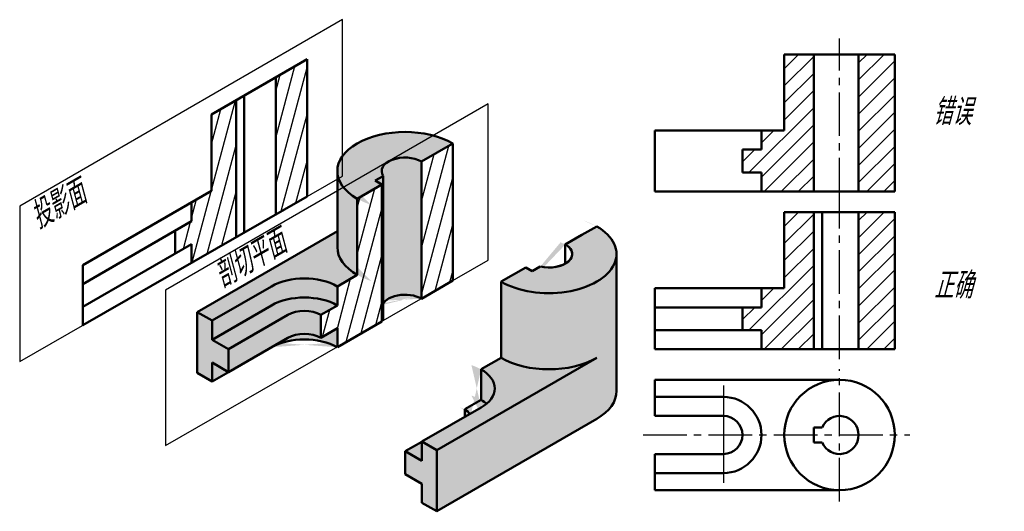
# Model space of a CAD drawing. Header units: millimetres. Extents: x 1105 to 1234, y 133 to 198.
import ezdxf

# ---------------------------------------------------------------- set-up
doc = ezdxf.new("R2010")
doc.units = ezdxf.units.MM
doc.header["$LTSCALE"] = 0.6
doc.linetypes.add('CENTER2', pattern=[28.575, 19.05, -3.175, 3.175, -3.175])
doc.layers.add('剖面线层', color=7, linetype='Continuous')
doc.layers.add('细实线层', color=7, linetype='Continuous')
for name, color, linetype, lineweight in [('文字层', 227, 'Continuous', 20), ('点画线层', 3, 'CENTER2', 25), ('粗实线层', 7, 'Continuous', 50)]:
    doc.layers.add(name, color=color, linetype=linetype, lineweight=lineweight)
doc.styles.add('工程斜体', font='gbeitc.shx', dxfattribs={"bigfont": 'gbcbig.shx'})

# ---------------------------------------------------------------- blocks, each defined once
blk = doc.blocks.new('vb')
at = {"layer": '剖面线层', "ltscale": 0.5}
h = blk.add_hatch(dxfattribs=at)
h.set_pattern_fill('ANSI31', scale=0.5, style=0)
h.set_pattern_definition([(45, (-1146.0517, -145.7474), (-1.122532, 1.122532), [])])
h.paths.add_polyline_path([(95.94, 27.64), (92.08, 27.64), (92.08, 17.64), (89.08, 17.64), (89.08, 15.14), (86.58, 15.14), (86.58, 12.14), (89.08, 12.14), (89.08, 9.64), (95.94, 9.64)])
h.paths.add_polyline_path([(101.83, 9.64), (106.58, 9.64), (106.58, 17.64), (106.58, 27.64), (101.83, 27.64)])
h = blk.add_hatch(dxfattribs=at)
h.set_pattern_fill('ANSI31', scale=0.5, angle=30, style=0)
h.set_pattern_definition([(75, (-1112.9402, -165.7364), (-1.5334072, 0.4108752), [])])
h.paths.add_polyline_path([(39.27, 10.58), (36.02, 8.7), (36.02, -1.3), (33.42, -2.8), (33.42, -5.3), (31.26, -6.55), (31.26, -9.55), (33.42, -8.3), (33.42, -10.74), (39.27, -7.38), (39.27, 0.58)])
h.paths.add_polyline_path([(48.58, 5.95), (48.58, 15.95), (44.47, 13.58), (44.47, 3.58), (44.47, -4.4), (48.58, -2.03)])
h.paths.add_polyline_path([(20.14, 11.62), (20.14, 21.62), (16.89, 19.75), (16.89, 9.75), (14.29, 8.25), (14.29, 5.75), (12.12, 4.5), (12.12, 1.5), (14.29, 2.75), (14.29, 0.31), (20.14, 3.67)])
h.paths.add_polyline_path([(29.44, 27), (25.33, 24.62), (25.33, 6.65), (29.44, 9.01)])
h = blk.add_hatch(dxfattribs=at)
h.set_pattern_fill('ANSI31', scale=0.5, style=0)
h.set_pattern_definition([(45, (-1146.0517, -166.4465), (-1.122532, 1.122532), [])])
h.paths.add_polyline_path([(95.94, 6.94), (92.08, 6.94), (92.08, -3.06), (89.08, -3.06), (89.08, -5.56), (86.58, -5.56), (86.58, -8.56), (89.08, -8.56), (89.08, -11.06), (95.94, -11.06)])
h.paths.add_polyline_path([(101.83, -11.06), (106.58, -11.06), (106.58, -3.06), (106.58, 6.94), (101.83, 6.94)])
at = {"layer": '粗实线层', "ltscale": 0.5}
h = blk.add_hatch(color=256, dxfattribs=at)
h.set_gradient(color1=(0, 0, 255), one_color=1, tint=1)
edge = h.paths.add_edge_path()
edge.add_ellipse((42.3, 12.33), major_axis=(-8.88, 0), ratio=0.57735, start_angle=225, end_angle=405)
edge.add_line((36.02, 8.7), (39.27, 10.58))
edge.add_line((39.27, 10.58), (38.4, 11.08))
edge.add_line((38.4, 11.08), (39.45, 11.68))
edge.add_ellipse((42.3, 12.33), major_axis=(-3.06, 0), ratio=0.57735, start_angle=225, end_angle=381.4218, ccw=False)
edge.add_line((44.47, 13.58), (48.58, 15.95))
edge = h.paths.add_edge_path()
edge.add_line((15.02, -6.17), (16.97, -7.3))
edge.add_line((16.97, -7.3), (24.76, -2.8))
edge.add_ellipse((29.09, -5.3), major_axis=(-6.12, 0), ratio=0.57735, start_angle=225, end_angle=315, ccw=False)
edge.add_line((33.42, -2.8), (36.02, -1.3))
edge.add_ellipse((42.3, 2.33), major_axis=(-8.88, 0), ratio=0.57735, start_angle=360, end_angle=405, ccw=False)
edge.add_line((33.42, 2.33), (33.42, 4.45))
edge.add_line((33.42, 4.45), (15.02, -6.17))
edge = h.paths.add_edge_path()
edge.add_ellipse((29.09, -7.8), major_axis=(-3.06, 0), ratio=0.57735, start_angle=225, end_angle=315, ccw=False)
edge.add_line((31.26, -6.55), (33.42, -5.3))
edge.add_ellipse((29.09, -7.8), major_axis=(-6.12, 0), ratio=0.57735, start_angle=225, end_angle=315)
edge.add_line((24.76, -5.3), (16.97, -9.8))
edge.add_line((16.97, -9.8), (19.13, -11.05))
edge.add_line((19.13, -11.05), (26.93, -6.55))
h = blk.add_hatch(color=256, dxfattribs=at)
h.set_gradient(color1=(0, 0, 255), one_color=1, tint=1, name='INVCURVED')
edge = h.paths.add_edge_path()
edge.add_ellipse((42.3, -5.67), major_axis=(-3.06, 0), ratio=0.57735, start_angle=225, end_angle=338.5782, ccw=False)
edge.add_line((44.47, -4.42), (44.47, 3.58))
edge.add_line((44.47, 3.58), (44.47, 13.58))
edge.add_ellipse((42.3, 12.33), major_axis=(-3.06, 0), ratio=0.57735, start_angle=225, end_angle=381.4218)
edge.add_line((39.45, 11.68), (39.45, -5.03))
edge = h.paths.add_edge_path()
edge.add_line((39.27, 10.58), (39.27, 0.58))
edge.add_line((39.27, 0.58), (39.27, -5.42))
edge.add_ellipse((42.3, -5.67), major_axis=(-3.06, 0), ratio=0.57735, start_angle=338.5782, end_angle=351.8699, ccw=False)
edge.add_ellipse((42.3, -5.67), major_axis=(-3.06, 0), ratio=0.57735, start_angle=225, end_angle=338.5782)
edge.add_line((39.45, -5.03), (39.45, 11.68))
edge.add_line((39.45, 11.68), (38.4, 11.08))
edge.add_line((38.4, 11.08), (39.27, 10.58))
edge = h.paths.add_edge_path()
edge.add_ellipse((29.09, -5.3), major_axis=(-6.12, 0), ratio=0.57735, start_angle=225, end_angle=315)
edge.add_line((24.76, -2.8), (16.97, -7.3))
edge.add_line((16.97, -7.3), (16.97, -9.8))
edge.add_line((16.97, -9.8), (24.76, -5.3))
edge.add_ellipse((29.09, -7.8), major_axis=(-6.12, 0), ratio=0.57735, start_angle=225, end_angle=315, ccw=False)
edge.add_line((33.42, -5.3), (33.42, -2.8))
edge = h.paths.add_edge_path()
edge.add_ellipse((29.09, -10.8), major_axis=(-3.06, 0), ratio=0.57735, start_angle=225, end_angle=315)
edge.add_line((26.93, -9.55), (24.76, -10.8))
edge.add_ellipse((29.09, -13.3), major_axis=(-6.12, 0), ratio=0.57735, start_angle=225, end_angle=315, ccw=False)
edge.add_line((33.42, -10.8), (33.42, -8.3))
edge.add_line((33.42, -8.3), (31.26, -9.55))
h.paths.add_polyline_path([(16.97, -12.8), (16.97, -15.3), (19.13, -14.05)])
edge = h.paths.add_edge_path()
edge.add_ellipse((42.3, 2.33), major_axis=(-8.88, 0), ratio=0.57735, start_angle=360, end_angle=405)
edge.add_line((36.02, -1.3), (36.02, 8.7))
edge.add_ellipse((42.3, 12.33), major_axis=(-8.88, 0), ratio=0.57735, start_angle=360, end_angle=405, ccw=False)
edge.add_line((33.42, 12.33), (33.42, 2.33))
h = blk.add_hatch(color=256, dxfattribs=at)
h.set_gradient(color1=(0, 0, 255), one_color=1, tint=1, name='CYLINDER')
edge = h.paths.add_edge_path()
edge.add_ellipse((61.18, 1.44), major_axis=(-3.06, 0), ratio=0.57735, start_angle=68.5782, end_angle=225, ccw=False)
edge.add_line((60.06, -0.2), (59.01, -0.81))
edge.add_line((59.01, -0.81), (58.15, -0.31))
edge.add_line((58.15, -0.31), (54.9, -2.18))
edge.add_ellipse((61.18, 1.44), major_axis=(-8.88, 0), ratio=0.57735, start_angle=45, end_angle=225)
edge.add_line((67.46, 5.07), (65.51, 3.94))
edge.add_line((65.51, 3.94), (63.34, 2.69))
edge = h.paths.add_edge_path()
edge.add_ellipse((61.18, -8.56), major_axis=(-8.88, 0), ratio=0.57735, start_angle=45, end_angle=135, ccw=False)
edge.add_line((54.9, -12.18), (52.29, -13.69))
edge.add_ellipse((47.97, -16.2), major_axis=(-6.12, 0), ratio=0.57735, start_angle=134.9109, end_angle=225.1601, ccw=False)
edge.add_line((52.3, -18.7), (44.51, -23.18))
edge.add_line((44.51, -23.18), (46.46, -24.31))
edge.add_line((46.46, -24.31), (67.46, -12.18))
edge = h.paths.add_edge_path(flags=17)
edge.add_ellipse((47.97, -20.2), major_axis=(-3.06, 0), ratio=0.57735, start_angle=201.4881, end_angle=225.3201, ccw=False)
edge.add_line((50.82, -19.55), (52.3, -18.7))
edge.add_ellipse((47.97, -16.2), major_axis=(-6.12, 0), ratio=0.57735, start_angle=134.9109, end_angle=145.5501)
edge.add_ellipse((47.97, -20.2), major_axis=(-6.12, 0), ratio=0.57735, start_angle=214.4499, end_angle=225.1601)
edge.add_line((52.29, -17.69), (50.13, -18.94))
h = blk.add_hatch(color=256, dxfattribs=at)
h.set_gradient(color1=(0, 0, 255), one_color=1, tint=1)
edge = h.paths.add_edge_path()
edge.add_ellipse((61.18, -16.57), major_axis=(-8.88, 0), ratio=0.57735, start_angle=135, end_angle=180.6529)
edge.add_line((70.06, -16.51), (70.06, 1.44))
edge.add_ellipse((61.18, 1.44), major_axis=(-8.88, 0), ratio=0.57735, start_angle=45, end_angle=179.9979, ccw=False)
edge.add_line((54.9, -2.18), (54.9, -12.18))
edge.add_ellipse((61.18, -8.56), major_axis=(-8.88, 0), ratio=0.57735, start_angle=45, end_angle=135)
edge.add_line((67.46, -12.18), (46.46, -24.31))
edge.add_line((46.46, -24.31), (46.46, -32.32))
edge.add_line((46.46, -32.32), (67.46, -20.2))
h = blk.add_hatch(color=256, dxfattribs=at)
h.set_gradient(color1=(0, 0, 255), one_color=1, tint=1, name='CURVED')
h.paths.add_polyline_path([(15.02, -14.17), (16.97, -15.3), (16.97, -12.8), (19.13, -14.05), (19.13, -11.05), (16.97, -9.8), (16.97, -7.3), (15.02, -6.17)])
h = blk.add_hatch(color=256, dxfattribs=at)
h.set_gradient(color1=(0, 0, 255), one_color=1, tint=1, name='INVCURVED')
edge = h.paths.add_edge_path()
edge.add_ellipse((29.09, -10.8), major_axis=(-3.06, 0), ratio=0.57735, start_angle=225, end_angle=315, ccw=False)
edge.add_line((31.26, -9.55), (31.26, -6.55))
edge.add_ellipse((29.09, -7.8), major_axis=(-3.06, 0), ratio=0.57735, start_angle=225, end_angle=315)
edge.add_line((26.93, -6.55), (19.13, -11.05))
edge.add_line((19.13, -11.05), (19.13, -14.05))
edge.add_line((19.13, -14.05), (26.93, -9.55))
h = blk.add_hatch(color=256, dxfattribs=at)
h.set_gradient(color1=(0, 0, 255), one_color=1, tint=1, name='HEMISPHERICAL')
edge = h.paths.add_edge_path()
edge.add_ellipse((47.97, -16.2), major_axis=(-6.12, 0), ratio=0.57735, start_angle=145.5501, end_angle=225.1601)
edge.add_line((52.29, -13.69), (52.29, -17.69))
edge.add_ellipse((47.97, -20.2), major_axis=(-6.12, 0), ratio=0.57735, start_angle=214.4499, end_angle=225.1601, ccw=False)
edge = h.paths.add_edge_path()
edge.add_ellipse((47.97, -20.2), major_axis=(-3.06, 0), ratio=0.57735, start_angle=201.4881, end_angle=225.3201)
edge.add_line((50.13, -18.94), (50.13, -19.95))
edge.add_line((50.13, -19.95), (50.82, -19.55))
h = blk.add_hatch(color=256, dxfattribs=at)
h.set_gradient(color1=(0, 0, 255), one_color=1, tint=1)
h.paths.add_polyline_path([(44.51, -25.68), (42.34, -24.44), (42.34, -27.45), (44.51, -28.7), (44.51, -31.2), (46.46, -32.32), (46.46, -24.31), (44.52, -23.19), (44.51, -23.19)])
h = blk.add_hatch(color=256, dxfattribs=at)
h.set_gradient(color1=(0, 0, 255), one_color=1, tint=1, name='CURVED')
h.paths.add_polyline_path([(42.34, -24.44), (44.51, -25.68), (44.51, -23.19)])
at = {"layer": '点画线层', "color": 7, "ltscale": 0.5}
for p, q in [((99.33, 8.36), (99.33, 29.73)), ((99.33, -12.34), (99.33, 9.03)), ((99.33, -31.03), (99.33, -13.66)), ((73.56, -22.31), (108.55, -22.31))]:
    blk.add_line(p, q, dxfattribs=at)
at = {"layer": '粗实线层', "color": 7, "ltscale": 0.5}
for p, q in [((92.08, 17.64), (92.08, 27.64)), ((92.08, 27.64), (106.58, 27.64)), ((95.94, 9.64), (95.94, 27.64)), ((101.83, 9.64), (101.83, 27.64)), ((106.58, 17.64), (106.58, 27.64)), ((16.89, 19.75), (29.44, 27)), ((29.44, 27), (29.44, 9.01)), ((25.33, 6.65), (25.33, 24.62)), ((21.18, 22.23), (21.18, 4.27)), ((20.14, 11.62), (20.14, 21.62)), ((16.89, 19.75), (16.89, 9.75)), ((75.08, 17.64), (75.08, 9.64)), ((92.08, 17.64), (75.08, 17.64)), ((89.08, 17.64), (89.08, 15.14)), ((106.58, 9.64), (106.58, 17.64)), ((44.47, 13.58), (48.58, 15.95)), ((48.58, 15.95), (48.58, 5.95)), ((86.58, 12.14), (86.58, 15.14)), ((44.47, 3.58), (44.47, 13.58)), ((33.42, 2.33), (33.42, 12.33)), ((38.4, 11.08), (39.45, 11.68)), ((89.08, 9.64), (89.08, 12.14)), ((20.14, 11.62), (20.14, 3.62)), ((36.02, 8.7), (39.27, 10.58)), ((39.27, 10.58), (38.4, 11.08)), ((39.27, 0.58), (39.27, 10.58)), ((16.89, 9.75), (0, 0)), ((75.08, 9.64), (106.58, 9.64)), ((29.44, 9), (0, -7.9)), ((14.29, 8.25), (14.29, 5.75)), ((36.02, 8.7), (36.02, -1.3)), ((92.08, -3.06), (92.08, 6.94)), ((92.08, 6.94), (106.58, 6.94)), ((95.94, -11.06), (95.94, 6.94)), ((97.04, -11.06), (97.04, 6.94)), ((101.83, -11.06), (101.83, 6.94)), ((106.58, -3.06), (106.58, 6.94)), ((14.29, 5.75), (0, -2.5)), ((48.58, -2.05), (48.58, 5.95)), ((12.12, 4.5), (12.12, 1.5)), ((15.02, -6.17), (33.42, 4.45)), ((65.51, 3.94), (63.34, 2.69)), ((65.51, 3.94), (67.46, 5.07)), ((0, -5.5), (14.29, 2.75)), ((14.29, 2.75), (14.29, 0.25)), ((44.47, -4.42), (44.47, 3.58)), ((63.34, 2.69), (63.34, 0.19)), ((70.06, 1.44), (70.06, -16.51)), ((0, 0), (0, -7.9)), ((39.27, 0.58), (39.27, -7.42)), ((44.47, 1.08), (44.47, -4.42)), ((58.15, -0.31), (54.9, -2.18)), ((58.15, -0.31), (59.01, -0.81)), ((59.01, -0.81), (60.06, -0.2)), ((36.02, -1.3), (33.42, -2.8)), ((48.58, -2.05), (44.47, -4.42)), ((54.9, -2.18), (54.9, -12.18)), ((16.97, -7.3), (24.76, -2.8)), ((33.42, -2.8), (33.42, -5.3)), ((75.08, -3.06), (75.08, -11.06)), ((92.08, -3.06), (75.08, -3.06)), ((89.08, -3.06), (89.08, -5.56)), ((106.58, -11.06), (106.58, -3.06)), ((16.97, -7.3), (15.02, -6.17)), ((15.02, -6.17), (15.02, -14.17)), ((16.97, -9.8), (24.76, -5.3)), ((33.42, -5.3), (31.26, -6.55)), ((89.08, -5.56), (75.08, -5.56)), ((86.58, -8.56), (86.58, -5.56)), ((16.97, -7.3), (16.97, -9.8)), ((19.13, -11.05), (26.93, -6.55)), ((31.26, -6.55), (31.26, -9.55)), ((39.27, -7.42), (33.42, -10.8)), ((31.26, -9.55), (33.42, -8.3)), ((33.42, -8.3), (33.42, -10.8)), ((89.08, -8.56), (75.08, -8.56)), ((89.08, -11.06), (89.08, -8.56)), ((19.13, -11.05), (16.97, -9.8)), ((19.13, -14.05), (26.93, -9.55)), ((19.13, -11.05), (19.13, -14.05)), ((75.08, -11.06), (106.58, -11.06)), ((16.97, -15.3), (16.97, -12.8)), ((19.13, -14.05), (16.97, -12.8)), ((46.46, -24.31), (67.46, -12.18)), ((52.29, -13.69), (54.9, -12.18)), ((15.02, -14.17), (16.97, -15.3)), ((16.97, -15.3), (19.13, -14.05)), ((52.29, -13.69), (52.29, -17.69)), ((75.08, -15.06), (99.33, -15.06)), ((75.08, -15.06), (75.08, -19.81)), ((52.29, -17.69), (50.13, -18.94)), ((84.08, -17.31), (75.08, -17.31)), ((44.51, -23.18), (52.3, -18.7)), ((50.13, -18.94), (50.13, -19.95)), ((46.46, -32.32), (67.46, -20.2)), ((84.08, -19.81), (75.08, -19.81)), ((95.94, -22.31), (95.94, -21.31)), ((95.94, -21.31), (97.04, -21.31)), ((42.34, -24.44), (44.51, -23.19)), ((44.51, -23.18), (46.46, -24.31)), ((44.51, -23.18), (44.51, -25.68)), ((95.94, -22.31), (95.94, -23.31)), ((44.51, -25.68), (42.34, -24.44)), ((42.34, -24.44), (42.34, -27.45)), ((46.46, -24.31), (46.46, -32.32)), ((95.94, -23.31), (97.04, -23.31)), ((75.08, -24.81), (75.08, -29.56)), ((84.08, -24.81), (75.08, -24.81)), ((42.34, -27.45), (42.34, -25.93)), ((42.34, -27.45), (44.51, -28.7)), ((84.08, -27.31), (75.08, -27.31)), ((44.51, -28.7), (44.51, -31.2)), ((75.08, -29.56), (99.33, -29.56)), ((46.46, -32.32), (44.51, -31.2))]:
    blk.add_line(p, q, dxfattribs=at)
at = {"layer": '粗实线层', "ltscale": 0.5}
for p, q in [((89.08, 15.14), (86.58, 15.14)), ((39.45, 11.68), (39.45, -7.28)), ((89.08, 12.14), (86.58, 12.14))]:
    blk.add_line(p, q, dxfattribs=at)
at = {"layer": '粗实线层', "color": 7, "ltscale": 0.5}
blk.add_circle((99.33, -22.31), 7.25, dxfattribs=at)
for centre, radius, start, end in [((84.08, -22.31), 5, 270, 90), ((84.08, -22.31), 2.5, 270, 90), ((99.33, -22.31), 2.5, 203.5782, 156.4218)]:
    blk.add_arc(centre, radius, start, end, dxfattribs=at)
for centre, major_axis, start_param, end_param in [((42.3, 12.33), (-8.88, 0), 3.926991, 7.068583), ((42.3, 12.33), (-3.06, 0), 3.926991, 6.657067), ((61.18, 1.44), (-8.88, 0), 0.785398, 3.926991), ((61.18, 1.44), (-3.06, 0), 1.196915, 3.926991), ((61.18, 1.44), (-3.06, 0), 1.832892, 3.926991), ((42.3, 2.33), (-8.88, 0), 6.283185, 7.068583), ((29.09, -5.3), (-6.12, 0), 3.926991, 5.497787), ((42.3, -5.67), (-3.06, 0), 3.926991, 6.141288), ((29.09, -7.8), (-6.12, 0), 3.926991, 5.497787), ((29.09, -7.8), (-3.06, 0), 3.926991, 5.497787), ((29.09, -10.8), (-3.06, 0), 3.926991, 5.497787), ((29.09, -13.3), (-6.12, 0), 3.926991, 5.497787), ((61.18, -8.56), (-8.88, 0), 0.785398, 2.356194), ((47.97, -16.2), (-6.12, 0), 2.354639, 3.929784), ((61.18, -16.57), (-8.88, 0), 2.356194, 3.152988), ((47.97, -20.2), (-6.12, 0), 3.742857, 3.929784), ((47.97, -20.2), (-3.06, 0), 3.51663, 3.932578)]:
    blk.add_ellipse(centre, major_axis=major_axis, ratio=0.57735, start_param=start_param, end_param=end_param, dxfattribs=at)
at = {"layer": '细实线层', "color": 7, "ltscale": 0.5}
for p, q in [((34.09, 32.2), (-8.27, 7.74)), ((34.09, 11.68), (34.09, 32.2)), ((53.23, 21.15), (10.86, -3.31)), ((53.23, 0.64), (53.23, 21.15)), ((-8.27, -12.65), (34.09, 11.68)), ((-8.27, 7.74), (-8.27, -12.65)), ((10.86, -23.7), (53.23, 0.64)), ((10.86, -3.31), (10.86, -23.7)), ((84.08, -15.8), (84.08, -28.6))]:
    blk.add_line(p, q, dxfattribs=at)
at = {"layer": '文字层', "color": 7, "ltscale": 0.5, "char_height": 3.5, "width": 5.9042, "attachment_point": 1, "style": '工程斜体'}
for s, insert in [('错误', (111.56, 21.85)), ('正确', (111.7, -0.93))]:
    blk.add_mtext(s, dxfattribs=dict(at, insert=insert))
at = {"layer": '文字层', "color": 7, "ltscale": 0.5, "char_height": 3.5, "width": 16.7152, "attachment_point": 1, "rotation": 30, "style": '工程斜体'}
for s, insert in [('投影面', (-7.45, 7.53)), ('剖切平面', (16.65, -0.22))]:
    blk.add_mtext(s, dxfattribs=dict(at, insert=insert))

msp = doc.modelspace()

# ---------------------------------------------------------------- block references
at = {"layer": '粗实线层'}
msp.add_blockref('vb', (1112.94, 165.74), dxfattribs=at)

doc.saveas('drawing.dxf')
